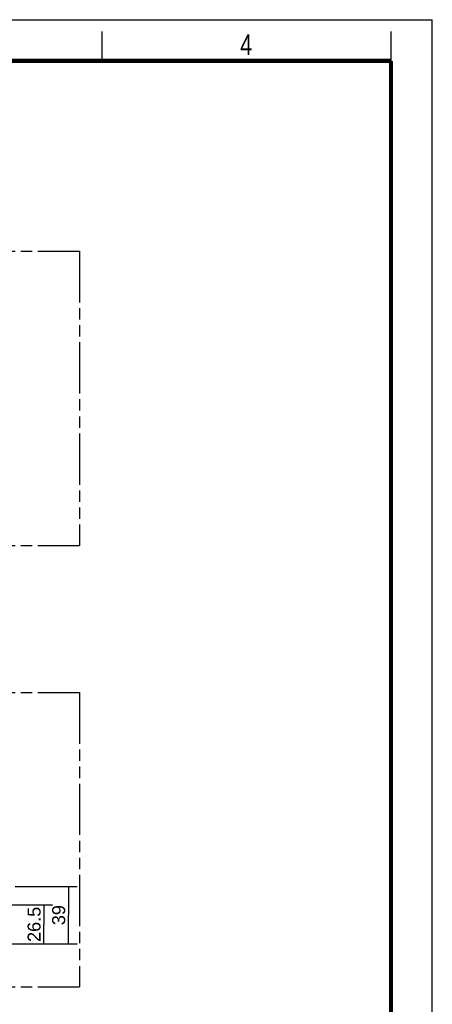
# Model space of a CAD drawing. Header units: millimetres. Extents: x 0 to 210, y 0 to 297.
# Tile 10 of 10: x 140 to 210, y 130 to 297. Entities that reach past the tile are written whole.
import ezdxf
from ezdxf.enums import TextEntityAlignment as Align

# ---------------------------------------------------------------- set-up
doc = ezdxf.new("R2010")
doc.units = ezdxf.units.MM
doc.header["$LTSCALE"] = 19.36
doc.linetypes.add('PHANTOM', pattern=[0.8, 0.45, -0.05, 0.1, -0.05, 0.1, -0.05])
doc.layers.get('0').update_dxf_attribs({"linetype": 'CONTINUOUS'})
doc.layers.add('DEFAULT_3', color=7, linetype='PHANTOM')
doc.layers.add('Z_DIM_2D', color=7, linetype='CONTINUOUS')
doc.styles.add('TEXTSTYLE_2', font='txt', dxfattribs={"width": 0.75})
doc.styles.add('TEXTSTYLE_3', font='helveticaneueltw1g-ltcn.otf')
doc.dimstyles.new('DIMSTYLE_1', dxfattribs={"dimtxt": 2.2, "dimasz": 3.5, "dimexe": 1.5, "dimexo": 0, "dimgap": 0.55, "dimtad": 1, "dimdec": 0, "dimlfac": 4, "dimdsep": 46, "dimtxsty": 'TEXTSTYLE_3', "dimblk": '_FILLED', "dimblk1": '_FILLED', "dimblk2": '_FILLED', "dimcen": 0.09, "dimclrt": 5, "dimadec": 4, "dimazin": 2, "dimtp": 0.3, "dimtm": 0.3, "dimtfac": 1, "dimtdec": 0, "dimtofl": 0, "dimtmove": 0, "dimatfit": 3, "dimldrblk": '_FILLED', "dimfxl": 0, "dimtolj": 1, "dimarcsym": 0})
doc.dimstyles.new('DIMSTYLE_4', dxfattribs={"dimtxt": 2.2, "dimasz": 3.5, "dimexe": 1.5, "dimexo": 0, "dimgap": 0.55, "dimtad": 1, "dimdec": 1, "dimlfac": 4, "dimdsep": 46, "dimtxsty": 'TEXTSTYLE_3', "dimblk": '_FILLED', "dimblk1": '_FILLED', "dimblk2": '_FILLED', "dimcen": 0.09, "dimclrt": 5, "dimadec": 4, "dimazin": 2, "dimtp": 0.2, "dimtm": 0.2, "dimtfac": 1, "dimtdec": 1, "dimtofl": 0, "dimtmove": 0, "dimatfit": 3, "dimldrblk": '_FILLED', "dimfxl": 0, "dimtolj": 1, "dimarcsym": 0})

# ---------------------------------------------------------------- blocks, each defined once
blk = doc.blocks.new('*D2')
at = {"layer": 'Z_DIM_2D', "color": 2, "linetype": 'Continuous', "transparency": 16777216}
for p, q in [((139.21, 149.74), (149.74, 149.74)), ((148.24, 149.74), (148.24, 144.86)), ((148.24, 139.98), (148.24, 144.86)), ((134.95, 139.98), (149.74, 139.98))]:
    blk.add_line(p, q, dxfattribs=at)
at = {"layer": 'Z_DIM_2D', "color": 5, "linetype": 'Continuous', "transparency": 16777216, "style": 'TEXTSTYLE_3'}
blk.add_text('39', height=2.2, rotation=90, dxfattribs=at).set_placement((147.69, 144.86), align=Align.CENTER)
blk = doc.blocks.new('_FILLED')
at = {"color": 0, "linetype": 'ByBlock'}
blk.add_solid([(0, 0), (-1, 0.125), (-1, -0.125)], dxfattribs=at)
blk = doc.blocks.new('_NONE')
blk = doc.blocks.new('*D15')
at = {"layer": 'Z_DIM_2D', "color": 2, "linetype": 'Continuous', "transparency": 16777216}
for p, q in [((134.08, 146.61), (145.57, 146.61)), ((144.07, 146.61), (144.07, 143.29)), ((144.07, 139.98), (144.07, 143.29)), ((134.95, 139.98), (145.57, 139.98))]:
    blk.add_line(p, q, dxfattribs=at)
at = {"layer": 'Z_DIM_2D', "color": 5, "linetype": 'Continuous', "transparency": 16777216, "style": 'TEXTSTYLE_3'}
blk.add_text('26.5', height=2.2, rotation=90, dxfattribs=at).set_placement((143.52, 143.29), align=Align.CENTER)

msp = doc.modelspace()

# ---------------------------------------------------------------- linework, layer by layer
at = {"color": 2, "linetype": 'Continuous'}
for p, q in [((0, 297), (210, 297)), ((210, 0), (210, 297)), ((154, 290), (154, 295)), ((203, 290), (203, 295))]:
    msp.add_line(p, q, dxfattribs=at)
at = {"color": 7, "linetype": 'Continuous', "const_width": 0.7}
for points in [[(7, 290), (203, 290)], [(203, 7), (203, 290)]]:
    msp.add_lwpolyline(points, dxfattribs=at)
at = {"layer": 'DEFAULT_3', "color": 91, "linetype": 'PHANTOM', "true_color": 0x80ff80}
for p, q in [((50.128636, 257.68), (150.128636, 257.68)), ((150.128636, 257.68), (150.128636, 207.68)), ((50.128636, 207.68), (150.128636, 207.68)), ((50.128636, 182.68), (150.128636, 182.68)), ((150.128636, 182.68), (150.128636, 132.68)), ((50.128636, 132.68), (150.128636, 132.68))]:
    msp.add_line(p, q, dxfattribs=at)

# ---------------------------------------------------------------- texts
at = {"color": 5, "linetype": 'Continuous', "style": 'TEXTSTYLE_2', "width": 0.785714}
msp.add_text('4', height=3.5, dxfattribs=at).set_placement((177.383142, 290.991055))

# ---------------------------------------------------------------- dimensions: what is measured, and where the dimension line sits
at = {"layer": 'Z_DIM_2D', "color": 2, "linetype": 'Continuous'}
for base, p2, dimstyle, picture, middle in [((148.240246, 149.742828), (139.213699, 149.742828), 'DIMSTYLE_1', '*D2', (148.240246, 144.861577)), ((144.074745, 146.605296), (134.076222, 146.605296), 'DIMSTYLE_4', '*D15', (144.074745, 143.296916))]:
    dim = msp.add_linear_dim(base=base, p1=(134.951167, 139.980328), p2=p2, angle=90, dimstyle=dimstyle, override={"dimblk1": 'NONE', "dimblk2": 'NONE', "dimsah": 1}, dxfattribs=at)
    dim.commit()
    dim.dimension.update_dxf_attribs({"geometry": picture, "text_midpoint": middle, "dimtype": 160})

doc.saveas('drawing.dxf')
